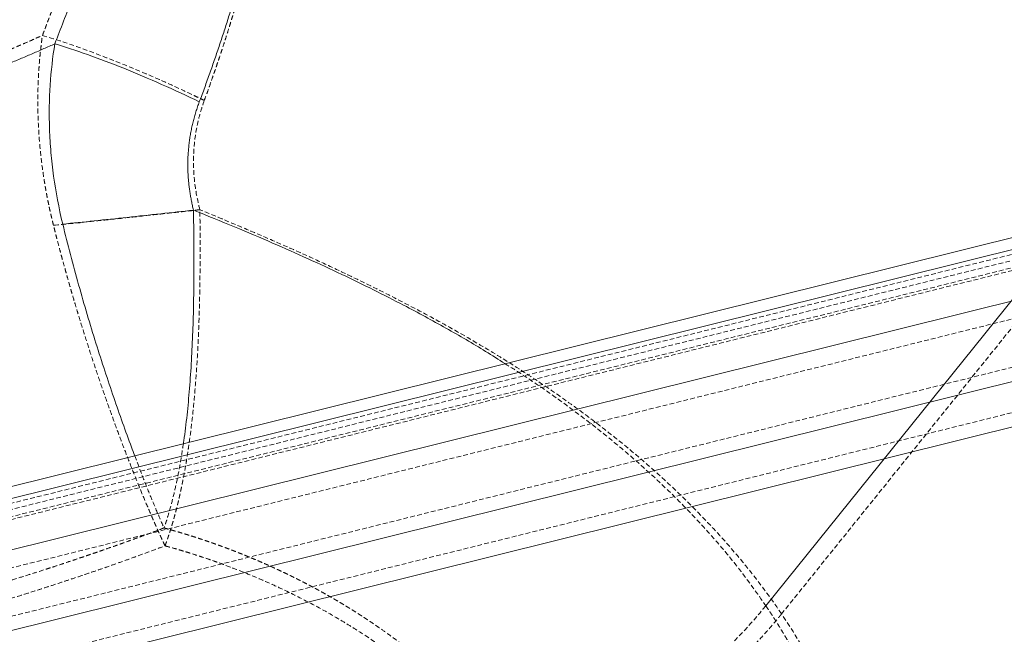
# Model space of a CAD drawing. Header units: millimetres. Extents: x -877 to 859, y -163 to 730.
# Tile 9 of 12: x 227 to 492, y 187 to 352. Entities that reach past the tile are written whole.
import ezdxf

# ---------------------------------------------------------------- set-up
doc = ezdxf.new("R2010")
doc.units = ezdxf.units.MM
doc.linetypes.add('SLD-Continue', pattern=[0])
doc.linetypes.add('SLD-Pointillée', pattern=[1.905, 1.27, -0.635])

msp = doc.modelspace()

# ---------------------------------------------------------------- linework, layer by layer
at = {"color": 8, "linetype": 'SLD-Continue', "lineweight": 15}
msp.add_line((702.97, 536.6), (427.73, 194.22), dxfattribs=at)
at = {"color": 7, "linetype": 'SLD-Pointillée', "lineweight": 0}
for p, q in [((707.2, 534.39), (431.96, 192.02)), ((-616.69, -5.13), (843.82, 358.47)), ((847.3, 346.32), (-613.21, -17.28)), ((-612.9, -29.39), (847.61, 334.21)), ((623.12, 320.91), (-306.63, 89.45)), ((626.44, 320.09), (-303.31, 88.62)), ((628.42, 318.62), (-301.33, 87.16)), ((625.31, 317.09), (-304.44, 85.62))]:
    msp.add_line(p, q, dxfattribs=at)
at = {"color": 7, "linetype": 'SLD-Continue', "lineweight": 15}
for p, q in [((-616.82, -0.28), (843.69, 363.31)), ((849.5, 343.06), (-611.01, -20.54)), ((-610.7, -32.65), (849.81, 330.95)), ((624.99, 325.91), (-304.76, 94.45)), ((628.3, 323.46), (-301.45, 92))]:
    msp.add_line(p, q, dxfattribs=at)
at = {"color": 7, "linetype": 'SLD-Pointillée', "lineweight": 0}
for points, knots in [([(233.31, 347.65), (233.6, 348.42), (234.19, 349.96), (235.07, 352.27), (235.93, 354.58), (236.77, 356.88), (237.61, 359.18), (238.43, 361.47), (239.24, 363.76), (240.04, 366.04), (240.82, 368.32), (242.67, 373.76), (245.42, 382.22), (248.9, 393.94), (252, 405.51), (254.33, 415.32), (255.98, 423.04), (256.94, 427.97), (257.65, 431.88), (258.16, 434.86), (258.63, 437.77), (258.92, 439.7), (259.06, 440.65)], [0, 0, 0, 0, 0.0254413, 0.0507984, 0.0760712, 0.1012593, 0.1263626, 0.1513811, 0.1763146, 0.2011631, 0.2259264, 0.2506046, 0.3786193, 0.50046, 0.6285031, 0.7498783, 0.8139744, 0.8747353, 0.907005, 0.9386358, 0.9696324, 1, 1, 1, 1]), ([(276.81, 330.15), (277.05, 330.81), (277.54, 332.14), (278.25, 334.14), (278.96, 336.15), (279.66, 338.16), (280.35, 340.18), (281.03, 342.2), (281.7, 344.23), (282.36, 346.26), (283.01, 348.3), (283.65, 350.35), (284.28, 352.39), (284.9, 354.45), (285.51, 356.51), (286.1, 358.57), (286.68, 360.64), (287.25, 362.71), (287.81, 364.79), (288.36, 366.88), (288.89, 368.97), (289.41, 371.07), (290.28, 374.66), (291.43, 379.76), (292.46, 384.86), (293.27, 389.3), (294.03, 393.74), (294.83, 399.15), (295.51, 404.72), (295.98, 409.51), (296.35, 414.53), (296.6, 419.75), (296.68, 425), (296.61, 428.92), (296.49, 432.07), (296.35, 434.44), (296.17, 436.79), (296.02, 438.46), (295.91, 439.44), (295.87, 439.85)], [0, 0, 0, 0, 0.018835, 0.037689, 0.056562, 0.075453, 0.094362, 0.11329, 0.132234, 0.151191, 0.170161, 0.189145, 0.208143, 0.227156, 0.246185, 0.265231, 0.284297, 0.303382, 0.322489, 0.341619, 0.360772, 0.379951, 0.399156, 0.459032, 0.519253, 0.537893, 0.579314, 0.639281, 0.683989, 0.72911, 0.767929, 0.818903, 0.869384, 0.909014, 0.924687, 0.954356, 0.973364, 0.988611, 1, 1, 1, 1]), ([(432.69, 67.19), (434.4, 69.1), (438.5, 73.69), (444.73, 80.66), (451.14, 87.83), (456.8, 94.17), (461.64, 99.59), (465.7, 104.13), (469, 107.82), (471.76, 110.91), (474.25, 113.69), (477.45, 117.27), (481.6, 121.91), (486.81, 127.74), (492.45, 134.05), (498.52, 140.83), (509.13, 152.69), (524.02, 169.34), (542.98, 190.52), (561.24, 210.92), (578.71, 230.43), (595.29, 248.93), (611.19, 266.68), (622.8, 279.63), (630.32, 288.01), (634.11, 292.24), (638.22, 296.81), (642.84, 301.97), (648.07, 307.8), (653.91, 314.3), (660.6, 321.75), (668.18, 330.21), (676.71, 339.7), (685.98, 350.02), (694.95, 360), (700.83, 366.54), (703.37, 369.37)], [0, 0, 0, 0, 0.019011, 0.045481, 0.069196, 0.090159, 0.108372, 0.123027, 0.13524, 0.145011, 0.153683, 0.162859, 0.180505, 0.199768, 0.220646, 0.24314, 0.267075, 0.338323, 0.40842, 0.477222, 0.540748, 0.602009, 0.66085, 0.716934, 0.730599, 0.744112, 0.758959, 0.776035, 0.795342, 0.816884, 0.840662, 0.869403, 0.900859, 0.935033, 0.971934, 1, 1, 1, 1]), ([(158, 320.83), (158.63, 321.01), (159.88, 321.36), (161.77, 321.9), (163.68, 322.45), (165.62, 323.01), (167.58, 323.59), (169.56, 324.19), (171.57, 324.8), (173.59, 325.42), (175.64, 326.05), (177.7, 326.7), (179.79, 327.37), (181.89, 328.04), (184.01, 328.74), (186.15, 329.44), (188.3, 330.16), (190.47, 330.9), (192.65, 331.65), (194.85, 332.41), (197.06, 333.19), (199.28, 333.98), (201.51, 334.79), (203.75, 335.61), (206, 336.45), (208.25, 337.3), (210.52, 338.16), (212.79, 339.04), (215.06, 339.94), (217.34, 340.85), (219.62, 341.78), (221.91, 342.72), (224.19, 343.67), (226.48, 344.65), (228.76, 345.63), (231.04, 346.63), (232.55, 347.31), (233.31, 347.65)], [0, 0, 0, 0, 0.023565, 0.047494, 0.071783, 0.096427, 0.121418, 0.146753, 0.172424, 0.198426, 0.224752, 0.251398, 0.278355, 0.305619, 0.333182, 0.361038, 0.38918, 0.417598, 0.446285, 0.475234, 0.504436, 0.533886, 0.563575, 0.593496, 0.623641, 0.654003, 0.684573, 0.715345, 0.746309, 0.77746, 0.808788, 0.840283, 0.871935, 0.90374, 0.93569, 0.967779, 1, 1, 1, 1]), ([(236.27, 296.54), (236.19, 296.87), (236.02, 297.54), (235.78, 298.54), (235.55, 299.54), (235.32, 300.54), (235.11, 301.54), (234.9, 302.54), (234.69, 303.54), (234.5, 304.54), (234.31, 305.53), (234.13, 306.53), (233.96, 307.53), (233.8, 308.53), (233.35, 311.37), (232.74, 316.04), (232.22, 322.52), (232.01, 328.93), (232.09, 333.75), (232.25, 337.03), (232.36, 338.8), (232.5, 340.57), (232.66, 342.34), (232.85, 344.12), (233.06, 345.89), (233.22, 347.06), (233.31, 347.65)], [0, 0, 0, 0, 0.019424, 0.038827, 0.058211, 0.077576, 0.096922, 0.116248, 0.135557, 0.154847, 0.17412, 0.193376, 0.212614, 0.231836, 0.251041, 0.376497, 0.501935, 0.626024, 0.750809, 0.785847, 0.82107, 0.856478, 0.892073, 0.927858, 0.963833, 1, 1, 1, 1]), ([(233.31, 347.65), (236.35, 346.74), (239.66, 345.65), (246.63, 343.16), (250.29, 341.77), (257.79, 338.75), (261.62, 337.13), (267.37, 334.58), (269.28, 333.71), (272.12, 332.39), (273.07, 331.94), (274.48, 331.27), (275.18, 330.93), (276, 330.54), (276.4, 330.34), (276.61, 330.24), (276.71, 330.2), (276.75, 330.17), (276.78, 330.16), (276.8, 330.15), (276.81, 330.15)], [0, 0, 0, 0, 0.25, 0.25, 0.5, 0.5, 0.75, 0.75, 0.875, 0.875, 0.9375, 0.9375, 0.96875, 0.984375, 0.992187, 0.996094, 0.998047, 0.999023, 0.999023, 1, 1, 1, 1]), ([(275.62, 300.76), (274.94, 303.37), (274.46, 305.97), (274.04, 309.83), (273.96, 311.12), (273.88, 313.67), (273.9, 314.93), (274.08, 318.65), (274.39, 321.05), (275.36, 325.7), (276.01, 327.96), (276.81, 330.15)], [0, 0, 0, 0, 0.25, 0.25, 0.375, 0.375, 0.5, 0.5, 0.75, 0.75, 1, 1, 1, 1]), ([(275.62, 300.76), (275.61, 300.76), (275.6, 300.76), (275.57, 300.75), (275.53, 300.75), (275.45, 300.74), (275.27, 300.72), (274.92, 300.68), (274.21, 300.6), (272.79, 300.44), (271.56, 300.31), (269.09, 300.03), (267.43, 299.85), (262.42, 299.3), (259.05, 298.93), (252.34, 298.21), (249.02, 297.86), (242.5, 297.18), (239.32, 296.85), (236.27, 296.54)], [0, 0, 0, 0, 0.000977, 0.000977, 0.001953, 0.003906, 0.007813, 0.015625, 0.03125, 0.0625, 0.125, 0.125, 0.25, 0.25, 0.5, 0.5, 0.75, 0.75, 1, 1, 1, 1]), ([(266.25, 210.33), (266.32, 210.53), (266.47, 210.93), (266.69, 211.54), (266.9, 212.15), (267.11, 212.77), (267.32, 213.4), (267.53, 214.03), (267.73, 214.67), (267.94, 215.32), (268.13, 215.97), (268.33, 216.63), (268.52, 217.3), (268.71, 217.98), (268.9, 218.66), (269.08, 219.35), (269.27, 220.04), (269.45, 220.74), (269.62, 221.45), (269.8, 222.16), (269.97, 222.89), (270.14, 223.62), (270.3, 224.35), (270.46, 225.09), (270.62, 225.84), (270.78, 226.6), (270.94, 227.36), (271.2, 228.7), (271.57, 230.64), (272.01, 233.22), (272.43, 235.88), (272.96, 239.51), (273.54, 244.18), (274.12, 249.94), (274.61, 255.87), (274.9, 260.45), (275.12, 264.55), (275.27, 267.86), (275.4, 271.51), (275.49, 274.49), (275.55, 277.09), (275.61, 279.69), (275.64, 282.31), (275.67, 284.93), (275.69, 287.55), (275.69, 290.18), (275.69, 292.82), (275.68, 295.46), (275.65, 298.11), (275.63, 299.88), (275.62, 300.76)], [0, 0, 0, 0, 0.0095918, 0.0191881, 0.0287775, 0.0383607, 0.0479384, 0.0575114, 0.0670803, 0.0766461, 0.0862096, 0.0957714, 0.1053323, 0.1148926, 0.1244528, 0.1340138, 0.1435774, 0.1531442, 0.1627148, 0.1722898, 0.1818697, 0.1914553, 0.2010472, 0.2106459, 0.220252, 0.2298663, 0.2394893, 0.2491218, 0.2801192, 0.3112589, 0.342563, 0.3740592, 0.4367304, 0.4992693, 0.5611944, 0.6233611, 0.6398905, 0.6855362, 0.7224965, 0.7480908, 0.7732549, 0.7985259, 0.8237593, 0.8489479, 0.8741073, 0.8992519, 0.9244011, 0.9495672, 0.9747626, 1, 1, 1, 1]), ([(431.96, 192.02), (428.56, 197.05), (424.86, 201.97), (416.81, 211.65), (412.48, 216.39), (403.15, 225.73), (398.15, 230.33), (390.08, 237.16), (387.29, 239.43), (382.96, 242.81), (381.49, 243.93), (378.49, 246.18), (376.96, 247.3), (372.31, 250.65), (369.11, 252.86), (362.53, 257.24), (359.13, 259.41), (352.14, 263.7), (348.55, 265.83), (341.11, 270.06), (337.26, 272.16), (329.27, 276.38), (325.12, 278.5), (318.58, 281.71), (316.35, 282.8), (311.79, 284.97), (309.46, 286.06), (304.72, 288.25), (302.3, 289.34), (297.36, 291.54), (294.83, 292.64), (289.63, 294.88), (286.96, 296.02), (281.44, 298.34), (278.59, 299.53), (275.62, 300.76)], [0, 0, 0, 0, 0.125, 0.125, 0.25, 0.25, 0.375, 0.375, 0.4375, 0.4375, 0.46875, 0.46875, 0.5, 0.5, 0.5625, 0.5625, 0.625, 0.625, 0.6875, 0.6875, 0.75, 0.75, 0.8125, 0.8125, 0.84375, 0.84375, 0.875, 0.875, 0.90625, 0.90625, 0.9375, 0.9375, 0.96875, 0.96875, 1, 1, 1, 1]), ([(266.25, 210.33), (266.15, 210.54), (265.96, 210.94), (265.68, 211.55), (265.4, 212.15), (265.13, 212.74), (264.86, 213.33), (264.6, 213.91), (264.34, 214.49), (264.08, 215.05), (263.84, 215.61), (263.59, 216.16), (263.35, 216.71), (263.12, 217.24), (262.89, 217.76), (262.11, 219.56), (260.79, 222.65), (258.85, 227.37), (256.87, 232.32), (254.86, 237.55), (252.92, 242.76), (250.97, 248.16), (249, 253.79), (247.02, 259.67), (245.12, 265.52), (243.7, 270.08), (242.7, 273.34), (242.11, 275.31), (241.53, 277.27), (240.96, 279.22), (240.4, 281.17), (239.85, 283.12), (239.3, 285.06), (238.77, 287), (238.25, 288.92), (237.74, 290.84), (237.24, 292.75), (236.75, 294.65), (236.43, 295.91), (236.27, 296.54)], [0, 0, 0, 0, 0.0102898, 0.0203699, 0.0302405, 0.0399017, 0.0493538, 0.0585967, 0.0676306, 0.0764557, 0.085072, 0.0934797, 0.1016787, 0.1096692, 0.1174514, 0.1250251, 0.1894955, 0.2491447, 0.3158768, 0.3798082, 0.4409434, 0.4992863, 0.5640026, 0.6270326, 0.688378, 0.7480603, 0.7681146, 0.7880543, 0.8078799, 0.8275922, 0.8471919, 0.8666797, 0.8860562, 0.9053222, 0.9244783, 0.9435252, 0.9624614, 0.9812861, 1, 1, 1, 1]), ([(357.62, 259.35), (359.24, 258.33), (364.2, 255.22), (372.96, 249.11), (383.67, 241.05), (394.32, 232.06), (404.01, 222.93), (412.8, 213.59), (420.81, 204.04), (425.42, 197.5), (427.73, 194.22)], [0, 0, 0, 0, 0.053184, 0.162407, 0.305931, 0.446552, 0.585324, 0.7233, 0.861279, 1, 1, 1, 1]), ([(271.18, 237.83), (270.88, 235.86), (270.33, 232.27), (269.36, 227.39), (268.36, 223.04), (267.42, 219.61), (266.77, 217.5), (266.45, 216.5), (266.26, 215.95), (266.11, 215.5), (266.02, 215.25), (266, 215.17), (265.99, 215.15), (265.99, 215.14)], [0, 0, 0, 0, 0.229635, 0.419649, 0.613349, 0.805964, 0.902774, 0.927361, 0.958547, 0.988102, 0.996255, 0.998678, 1, 1, 1, 1]), ([(258.1, 234.57), (258.57, 233.31), (259.82, 230.01), (261.76, 225.12), (263.93, 219.84), (265.3, 216.71), (265.99, 215.14)], [0, 0, 0, 0, 0.171456, 0.447499, 0.723173, 1, 1, 1, 1]), ([(265.99, 215.14), (265.34, 214.9), (264.04, 214.41), (262.09, 213.69), (260.13, 212.96), (258.16, 212.25), (256.18, 211.53), (254.19, 210.82), (252.2, 210.11), (250.19, 209.41), (248.18, 208.71), (246.16, 208.02), (244.14, 207.33), (242.1, 206.64), (240.05, 205.95), (238, 205.27), (235.94, 204.6), (233.33, 203.75), (230.18, 202.74), (226.49, 201.58), (222.8, 200.44), (219.11, 199.32), (215.42, 198.22), (211.73, 197.14), (208.04, 196.08), (204.35, 195.04), (201.89, 194.37), (200.66, 194.03)], [0, 0, 0, 0, 0.030823, 0.061701, 0.092633, 0.12362, 0.154663, 0.185763, 0.21692, 0.248134, 0.279407, 0.310739, 0.34213, 0.373582, 0.405094, 0.436667, 0.468303, 0.5, 0.556359, 0.612508, 0.668453, 0.724196, 0.77974, 0.835089, 0.890246, 0.945215, 1, 1, 1, 1]), ([(265.99, 215.14), (266.33, 215.05), (267.01, 214.86), (268.03, 214.58), (269.05, 214.29), (270.06, 213.99), (271.07, 213.69), (272.07, 213.39), (273.07, 213.07), (274.07, 212.76), (275.06, 212.44), (276.05, 212.11), (277.03, 211.78), (278.01, 211.45), (278.98, 211.11), (279.95, 210.77), (280.91, 210.42), (281.86, 210.07), (282.81, 209.72), (283.76, 209.36), (284.7, 209), (285.64, 208.63), (286.57, 208.26), (287.49, 207.89), (288.41, 207.51), (289.33, 207.13), (290.24, 206.75), (291.15, 206.37), (292.05, 205.98), (292.95, 205.58), (293.84, 205.19), (294.73, 204.79), (295.61, 204.38), (296.49, 203.98), (297.36, 203.57), (298.23, 203.15), (299.1, 202.74), (299.96, 202.32), (300.82, 201.89), (301.67, 201.47), (302.52, 201.04), (303.36, 200.61), (304.2, 200.17), (305.04, 199.73), (305.87, 199.29), (306.7, 198.85), (307.52, 198.4), (308.34, 197.95), (309.15, 197.49), (309.96, 197.04), (310.77, 196.58), (311.57, 196.11), (312.37, 195.65), (313.16, 195.18), (313.95, 194.71), (314.73, 194.23), (315.51, 193.75), (316.29, 193.27), (317.07, 192.79), (317.83, 192.3), (318.6, 191.81), (319.36, 191.32), (320.11, 190.82), (320.86, 190.33), (321.61, 189.83), (322.35, 189.33), (323.08, 188.82), (324.35, 187.94), (326.57, 186.38), (329.49, 184.21), (332.48, 181.88), (336.08, 178.95), (340.36, 175.23), (344.13, 171.64), (347.24, 168.51), (349.6, 166.02), (352.01, 163.32), (353.75, 161.28), (355.01, 159.74), (356.01, 158.5), (356.99, 157.25), (357.95, 155.99), (358.89, 154.73), (359.81, 153.45), (360.71, 152.17), (361.29, 151.32), (361.59, 150.89)], [0, 0, 0, 0, 0.007623, 0.015247, 0.022874, 0.030504, 0.038137, 0.045774, 0.053414, 0.061062, 0.068715, 0.076369, 0.084022, 0.091668, 0.099307, 0.106938, 0.114562, 0.12218, 0.129791, 0.137397, 0.144998, 0.152593, 0.160185, 0.167772, 0.175356, 0.182936, 0.190513, 0.198088, 0.20566, 0.213231, 0.220799, 0.228366, 0.235932, 0.243498, 0.251062, 0.258627, 0.266191, 0.273756, 0.281321, 0.288887, 0.296454, 0.304022, 0.311591, 0.319163, 0.326736, 0.334312, 0.34189, 0.349471, 0.357054, 0.364641, 0.372231, 0.379825, 0.387423, 0.395025, 0.40263, 0.410241, 0.417856, 0.425476, 0.433101, 0.440731, 0.448365, 0.456001, 0.463635, 0.471262, 0.478881, 0.486494, 0.494101, 0.501701, 0.526192, 0.564195, 0.596704, 0.626431, 0.688517, 0.750551, 0.770668, 0.812628, 0.847807, 0.874835, 0.890418, 0.906016, 0.921631, 0.937263, 0.952914, 0.968587, 0.984282, 1, 1, 1, 1]), ([(200.92, 189.22), (201.63, 189.42), (203.03, 189.8), (205.14, 190.39), (207.24, 190.98), (209.33, 191.57), (211.42, 192.17), (213.51, 192.78), (215.59, 193.39), (217.9, 194.07), (221.35, 195.11), (225.82, 196.48), (230.39, 197.92), (234.32, 199.18), (237.76, 200.3), (241.38, 201.5), (244.97, 202.71), (248.56, 203.94), (252.13, 205.19), (255.68, 206.45), (259.22, 207.73), (262.74, 209.02), (265.08, 209.9), (266.25, 210.33)], [0, 0, 0, 0, 0.031323, 0.062629, 0.093919, 0.125194, 0.156454, 0.1877, 0.218933, 0.250154, 0.29182, 0.375095, 0.453194, 0.5, 0.555599, 0.61118, 0.666746, 0.722299, 0.777844, 0.833383, 0.888919, 0.944457, 1, 1, 1, 1]), ([(361.85, 146.08), (361.66, 146.35), (361.29, 146.9), (360.72, 147.72), (360.15, 148.54), (359.56, 149.35), (358.97, 150.17), (358.37, 150.98), (357.76, 151.78), (357.14, 152.59), (356.51, 153.39), (355.5, 154.67), (354.07, 156.4), (351.78, 159.09), (348.93, 162.22), (344.88, 166.39), (339.95, 171.04), (332.96, 177.02), (325.6, 182.56), (317.95, 187.65), (311.47, 191.58), (304.72, 195.29), (298.81, 198.23), (293.95, 200.46), (290.2, 202.08), (286.43, 203.63), (283.21, 204.87), (280.58, 205.83), (278.54, 206.55), (276.5, 207.24), (274.45, 207.91), (272.41, 208.56), (270.36, 209.17), (268.31, 209.77), (266.93, 210.15), (266.25, 210.33)], [0, 0, 0, 0, 0.0100308, 0.0200588, 0.0300846, 0.0401083, 0.0501305, 0.0601514, 0.0701715, 0.080191, 0.0902104, 0.1002301, 0.1281221, 0.1559922, 0.2026152, 0.2494604, 0.3201418, 0.3902315, 0.4982987, 0.5615242, 0.6239687, 0.6868634, 0.7489293, 0.78075, 0.8121892, 0.8432681, 0.8740085, 0.8902215, 0.9062943, 0.9222306, 0.9380341, 0.9537088, 0.9692586, 0.9846876, 1, 1, 1, 1]), ([(427.73, 194.22), (423.62, 189.11), (419.02, 184.25), (414.03, 179.74), (409.03, 175.23), (403.65, 171.08), (397.98, 167.37), (392.31, 163.65), (386.37, 160.38), (380.26, 157.62), (374.15, 154.85), (367.88, 152.59), (361.59, 150.89)], [0, 0, 0, 0, 0.25, 0.25, 0.25, 0.5, 0.5, 0.5, 0.75, 0.75, 0.75, 1, 1, 1, 1]), ([(427.73, 194.22), (427.97, 193.87), (428.44, 193.17), (429.14, 192.11), (429.83, 191.04), (430.51, 189.97), (431.18, 188.9), (431.84, 187.83), (432.49, 186.75), (433.13, 185.67), (433.77, 184.58), (434.39, 183.49), (435.01, 182.4), (435.61, 181.31), (436.2, 180.21), (436.79, 179.11), (437.9, 176.97), (439.46, 173.81), (441.34, 169.66), (443.04, 165.57), (445.14, 160.02), (447.35, 153.12), (449.42, 144.65), (450.82, 136.32), (451.57, 127.84), (451.64, 119.57), (451.01, 111.18), (449.68, 103.1), (447.98, 96.42), (446.31, 91.33), (444.83, 87.47), (443.18, 83.71), (441.31, 79.99), (439.27, 76.4), (437.47, 73.6), (436.06, 71.57), (435.06, 70.21), (434.05, 68.9), (433.04, 67.64), (432.34, 66.82), (432, 66.42)], [0, 0, 0, 0, 0.008244, 0.016502, 0.024773, 0.033057, 0.041355, 0.049665, 0.057988, 0.066324, 0.074672, 0.083033, 0.091405, 0.099791, 0.108188, 0.116597, 0.125017, 0.157084, 0.188481, 0.219207, 0.249263, 0.313305, 0.373643, 0.438217, 0.49897, 0.563081, 0.623926, 0.689387, 0.748846, 0.78065, 0.81163, 0.843265, 0.874431, 0.906798, 0.937154, 0.950239, 0.963064, 0.975631, 0.987943, 1, 1, 1, 1]), ([(361.85, 146.08), (368.53, 147.89), (375.17, 150.28), (388.12, 156.14), (394.42, 159.61), (406.44, 167.48), (412.14, 171.88), (420.08, 179.05), (422.62, 181.53), (426.26, 185.38), (427.44, 186.68), (429.17, 188.66), (430.03, 189.66), (431, 190.83), (431.48, 191.42), (431.72, 191.72), (431.84, 191.87), (431.89, 191.93), (431.93, 191.97), (431.95, 192), (431.96, 192.02)], [0, 0, 0, 0, 0.25, 0.25, 0.5, 0.5, 0.75, 0.75, 0.875, 0.875, 0.9375, 0.9375, 0.96875, 0.984375, 0.992188, 0.996094, 0.998047, 0.999023, 0.999023, 1, 1, 1, 1]), ([(436.49, 62.44), (437.69, 63.83), (438.8, 65.22), (440.86, 68.01), (441.82, 69.41), (443.62, 72.21), (444.45, 73.62), (446.01, 76.43), (446.74, 77.84), (448.1, 80.67), (448.73, 82.09), (449.9, 84.94), (450.44, 86.37), (451.94, 90.62), (452.76, 93.43), (454.14, 99.01), (454.68, 101.79), (455.53, 107.33), (455.82, 110.1), (456.19, 115.62), (456.25, 118.38), (456.17, 123.89), (456.01, 126.64), (455.63, 130.76), (455.47, 132.13), (455.11, 134.86), (454.91, 136.22), (454.22, 140.27), (453.67, 142.96), (451.73, 150.95), (450.08, 156.2), (446.1, 166.58), (443.76, 171.72), (438.39, 181.92), (435.36, 186.98), (431.96, 192.02)], [0, 0, 0, 0, 0.03125, 0.03125, 0.0625, 0.0625, 0.09375, 0.09375, 0.125, 0.125, 0.15625, 0.15625, 0.1875, 0.1875, 0.25, 0.25, 0.3125, 0.3125, 0.375, 0.375, 0.4375, 0.4375, 0.5, 0.5, 0.53125, 0.53125, 0.5625, 0.5625, 0.625, 0.625, 0.75, 0.75, 0.875, 0.875, 1, 1, 1, 1])]:
    msp.add_open_spline(points, degree=3, knots=knots, dxfattribs=at)
at = {"color": 7, "linetype": 'SLD-Continue', "lineweight": 15}
for points, knots in [([(263.24, 438.81), (263.22, 438.67), (263.19, 438.52), (263.17, 438.38), (262.84, 436.26), (262.49, 434.14), (262.12, 432.04), (261.74, 429.93), (261.35, 427.82), (260.93, 425.73), (260.51, 423.63), (260.08, 421.53), (259.62, 419.44), (258.71, 415.25), (257.73, 411.08), (256.68, 406.92), (255.63, 402.77), (254.51, 398.62), (253.34, 394.49), (252.17, 390.35), (250.93, 386.23), (249.64, 382.12), (248.35, 378.01), (247, 373.9), (245.6, 369.81), (244.2, 365.72), (242.75, 361.63), (241.26, 357.56), (239.76, 353.49), (238.21, 349.43), (236.63, 345.39)], [0.2887206, 0.2887206, 0.2887206, 0.2887206, 0.2891996, 0.2891996, 0.2891996, 0.296146, 0.296146, 0.296146, 0.3030925, 0.3030925, 0.3030925, 0.3100389, 0.3100389, 0.3100389, 0.3239317, 0.3239317, 0.3239317, 0.3378245, 0.3378245, 0.3378245, 0.3517173, 0.3517173, 0.3517173, 0.3656102, 0.3656102, 0.3656102, 0.379503, 0.379503, 0.379503, 0.3933958, 0.3933958, 0.3933958, 0.3933958]), ([(296.15, 438.35), (296.18, 438.02), (296.23, 437.34), (296.3, 436.32), (296.37, 435.3), (296.42, 434.27), (296.47, 433.23), (296.51, 432.18), (296.54, 431.13), (296.57, 430.06), (296.58, 429), (296.59, 427.92), (296.59, 426.84), (296.58, 425.74), (296.54, 422.79), (296.35, 417.84), (295.83, 411), (295.06, 404.06), (294.08, 397.22), (292.9, 390.32), (291.54, 383.49), (289.99, 376.62), (288.31, 369.85), (286.48, 363.06), (284.81, 357.35), (283.35, 352.61), (282.17, 348.88), (280.93, 345.12), (279.64, 341.33), (278.3, 337.5), (276.91, 333.64), (275.95, 331.06), (275.47, 329.76)], [0, 0, 0, 0, 0.009256, 0.0185671, 0.0279338, 0.0373563, 0.0468351, 0.0563705, 0.065963, 0.0756128, 0.0853204, 0.095086, 0.10491, 0.1147927, 0.1247344, 0.1852293, 0.2489186, 0.3101668, 0.3734608, 0.4349543, 0.4986486, 0.5605023, 0.6240143, 0.6857295, 0.7492815, 0.7837681, 0.8186966, 0.8540679, 0.8898829, 0.9261427, 0.962848, 1, 1, 1, 1]), ([(236.63, 345.39), (236.14, 345.17), (235.16, 344.73), (233.68, 344.08), (232.2, 343.42), (230.7, 342.78), (229.19, 342.13), (227.68, 341.48), (226.15, 340.84), (224.61, 340.2), (223.07, 339.57), (221.51, 338.93), (219.94, 338.3), (217.93, 337.5), (214.3, 336.07), (209.34, 334.18), (204, 332.21), (199.65, 330.66), (195.99, 329.37), (192.47, 328.17), (188.93, 326.98), (185.37, 325.81), (181.8, 324.66), (178.21, 323.52), (174.62, 322.41), (171.01, 321.32), (167.4, 320.25), (163.79, 319.21), (161.37, 318.53), (160.17, 318.19)], [0, 0, 0, 0, 0.020474, 0.041013, 0.061618, 0.08229, 0.103027, 0.123832, 0.144703, 0.165642, 0.18665, 0.207726, 0.22885, 0.250008, 0.288913, 0.374957, 0.447864, 0.499993, 0.545376, 0.590883, 0.636498, 0.682152, 0.727804, 0.773425, 0.818989, 0.864465, 0.909823, 0.955017, 1, 1, 1, 1]), ([(236.63, 345.39), (236.04, 341.79), (235.62, 338.08), (235.37, 334.26), (235.13, 330.43), (235.06, 326.48), (235.21, 322.4), (235.24, 321.38), (235.29, 320.35), (235.36, 319.31), (235.42, 318.27), (235.5, 317.22), (235.59, 316.17), (235.77, 314.06), (236.01, 311.94), (236.3, 309.81), (236.89, 305.54), (237.7, 301.24), (238.76, 296.89)], [0.02531853, 0.02531853, 0.02531853, 0.02531853, 0.03219071, 0.03219071, 0.03219071, 0.03906288, 0.03906288, 0.03906288, 0.04078092, 0.04078092, 0.04078092, 0.04249897, 0.04249897, 0.04249897, 0.04593505, 0.04593505, 0.04593505, 0.05280723, 0.05280723, 0.05280723, 0.05280723]), ([(275.47, 329.76), (272.16, 331.37), (268.75, 332.96), (265.33, 334.47), (261.91, 335.99), (258.49, 337.44), (255.14, 338.79), (251.79, 340.14), (248.52, 341.38), (245.41, 342.49), (242.3, 343.6), (239.35, 344.58), (236.63, 345.39)], [0, 0, 0, 0, 0.25, 0.25, 0.25, 0.5, 0.5, 0.5, 0.75, 0.75, 0.75, 1, 1, 1, 1]), ([(275.47, 329.76), (275.39, 329.54), (275.22, 329.09), (274.99, 328.42), (274.76, 327.75), (274.55, 327.08), (274.34, 326.41), (274.15, 325.74), (273.97, 325.06), (273.79, 324.38), (273.63, 323.71), (273.47, 323.02), (273.33, 322.34), (273.2, 321.66), (273.07, 320.97), (272.96, 320.29), (272.86, 319.6), (272.76, 318.91), (272.68, 318.22), (272.61, 317.52), (272.54, 316.83), (272.49, 316.13), (272.42, 315.05), (272.37, 313.57), (272.38, 311.71), (272.46, 309.84), (272.59, 308.19), (272.75, 306.76), (272.92, 305.54), (273.12, 304.31), (273.35, 303.09), (273.6, 301.87), (273.8, 301.06), (273.9, 300.65)], [0, 0, 0, 0, 0.024167, 0.048252, 0.07226, 0.096196, 0.120065, 0.143875, 0.167629, 0.191336, 0.214999, 0.238626, 0.262223, 0.285795, 0.30935, 0.332893, 0.35643, 0.379969, 0.403516, 0.427077, 0.450659, 0.474269, 0.497913, 0.560419, 0.62341, 0.686305, 0.749079, 0.790609, 0.832208, 0.873911, 0.915754, 0.957771, 1, 1, 1, 1]), ([(238.76, 296.89), (241.49, 297.16), (244.33, 297.46), (247.23, 297.76), (250.14, 298.06), (253.11, 298.38), (256.11, 298.7), (259.1, 299.02), (262.11, 299.35), (265.09, 299.68), (268.07, 300), (271.02, 300.33), (273.9, 300.65)], [0, 0, 0, 0, 0.25, 0.25, 0.25, 0.5, 0.5, 0.5, 0.75, 0.75, 0.75, 1, 1, 1, 1]), ([(437.17, 63.19), (438.88, 65.11), (442.98, 69.69), (449.21, 76.67), (455.61, 83.83), (461.27, 90.17), (466.12, 95.59), (470.18, 100.13), (473.47, 103.82), (476.24, 106.91), (478.72, 109.69), (481.92, 113.27), (486.08, 117.92), (491.28, 123.74), (496.93, 130.05), (502.99, 136.83), (513.6, 148.69), (528.5, 165.34), (547.45, 186.51), (565.71, 206.92), (583.18, 226.42), (599.76, 244.92), (614.36, 261.22), (623.43, 271.34), (627.19, 275.53)], [0, 0, 0, 0, 0.027064, 0.064743, 0.098501, 0.128341, 0.154267, 0.175128, 0.192512, 0.206422, 0.218766, 0.231827, 0.256946, 0.284366, 0.314087, 0.346107, 0.380177, 0.481598, 0.58138, 0.679318, 0.769746, 0.85695, 0.940708, 1, 1, 1, 1])]:
    msp.add_open_spline(points, degree=3, knots=knots, dxfattribs=at)
at = {"color": 8, "linetype": 'SLD-Continue', "lineweight": 15}
for points, knots in [([(273.9, 300.65), (273.94, 297.87), (274.03, 292.31), (274.04, 284.02), (273.95, 275.87), (273.73, 267.91), (273.37, 260.16), (272.87, 252.66), (272.18, 245.47), (271.61, 240.53), (271.22, 238.09), (271.18, 237.83)], [0, 0, 0, 0, 0.124156, 0.24823, 0.372047, 0.494191, 0.616853, 0.739864, 0.861601, 0.98502, 1, 1, 1, 1]), ([(273.9, 300.65), (277.59, 299.14), (284.78, 296.21), (295.03, 291.87), (304.64, 287.62), (313.7, 283.41), (322.26, 279.24), (331.66, 274.45), (341.75, 268.96), (350.81, 263.72), (355.9, 260.45), (357.62, 259.35)], [0, 0, 0, 0, 0.1192307, 0.2314879, 0.3393675, 0.4443389, 0.5460229, 0.6444863, 0.7880149, 0.9283207, 1, 1, 1, 1]), ([(238.76, 296.89), (239.44, 294.15), (240.8, 288.68), (243.02, 280.55), (245.31, 272.57), (247.67, 264.82), (250.06, 257.37), (252.45, 250.21), (254.84, 243.38), (256.74, 238.15), (257.81, 235.34), (258.1, 234.57)], [0, 0, 0, 0, 0.121652, 0.243027, 0.364574, 0.48432, 0.602593, 0.720187, 0.837837, 0.955464, 1, 1, 1, 1])]:
    msp.add_open_spline(points, degree=3, knots=knots, dxfattribs=at)

doc.saveas('drawing.dxf')
